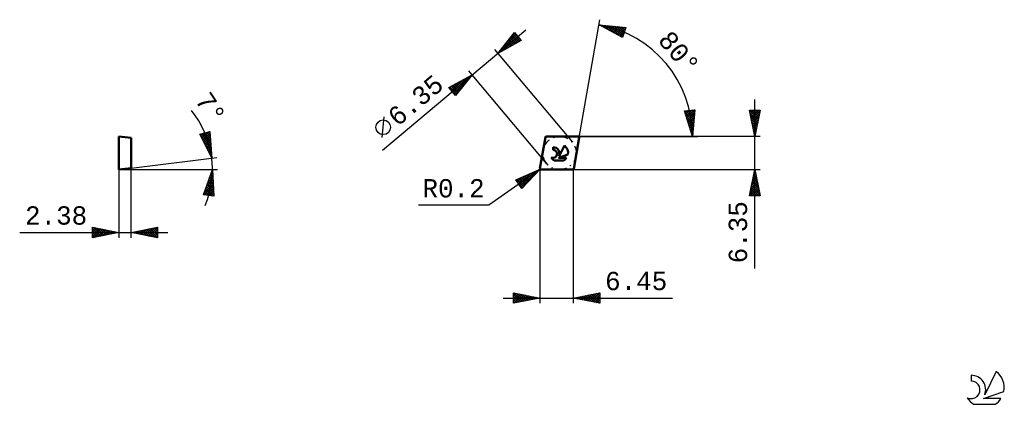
# Model space of a CAD drawing. Header units: millimetres. Extents: x -99 to 89, y -45 to 29.
import ezdxf
from ezdxf.enums import TextEntityAlignment as Align

# ---------------------------------------------------------------- set-up
doc = ezdxf.new("R2010")
doc.units = ezdxf.units.MM
doc.header["$LTSCALE"] = 4.35
doc.linetypes.add('LONGDASH_DASH', pattern=[0.85, 0.4, -0.2, 0.05, -0.2])
for name, color, linetype in [('1', 4, 'CONTINUOUS'), ('CUT', 1, 'CONTINUOUS'), ('SK2', 7, 'CONTINUOUS'), ('SK4', 2, 'LONGDASH_DASH'), ('SK6', 5, 'CONTINUOUS'), ('SKVIEW1', 4, 'CONTINUOUS'), ('SKVIEW2', 7, 'CONTINUOUS')]:
    doc.layers.add(name, color=color, linetype=linetype)
doc.styles.get("Standard").update_dxf_attribs({"font": 'Monospac821 BT'})

msp = doc.modelspace()

# ---------------------------------------------------------------- linework, layer by layer
at = {"layer": '1', "color": 4, "linetype": 'CONTINUOUS', "lineweight": 50}
for p, q in [((0.04, 0.23), (1.09, 6.18)), ((1.29, 6.35), (7.33, 6.35)), ((6.48, 0.17), (7.53, 6.12)), ((2.53, 3.77), (2.53, 4.27)), ((3.71, 2.57), (4.71, 4.59)), ((3.59, 2.25), (5.37, 2.87)), ((3.59, 2.25), (5.12, 2.25)), ((0.24, 0), (6.28, 0)), ((2.74, 1.76), (4.62, 1.76))]:
    msp.add_line(p, q, dxfattribs=at)
for centre, radius, start, end in [((1.29, 6.15), 0.2, 90, 170), ((7.33, 6.15), 0.2, 350, 90), ((2.54, 3.01), 0.761, 243.4215, 90.3602), ((2.54, 3.02), 1.25, 338.9379, 90.4446), ((3.68, 3.21), 1.72, 348.7239, 53.4691), ((3.68, 3.21), 1.72, 210.5484, 236.978), ((3.68, 3.21), 1.72, 303.022, 326.3732), ((0.24, 0.2), 0.2, 170, 270), ((6.28, 0.2), 0.2, 270, 350)]:
    msp.add_arc(centre, radius, start, end, dxfattribs=at)
at = {"layer": 'CUT', "color": 1, "linetype": 'CONTINUOUS', "lineweight": 25}
for p, q in [((1.09, 6.18), (0.04, 0.23)), ((7.33, 6.35), (1.29, 6.35)), ((6.48, 0.17), (7.53, 6.12)), ((0.24, 0), (6.28, 0))]:
    msp.add_line(p, q, dxfattribs=at)
for centre, start, end in [((1.29, 6.15), 90, 170), ((7.33, 6.15), 350, 90), ((0.24, 0.2), 170, 270), ((6.28, 0.2), 270, 350)]:
    msp.add_arc(centre, 0.2, start, end, dxfattribs=at)
at = {"layer": 'SK2', "color": 7, "linetype": 'CONTINUOUS', "lineweight": 25}
for p, q in [((7.53, 6.12), (11.49, 28.61)), ((-30.04, 3.7), (-2.66, 26.68)), ((11.32, 27.62), (16.4, 27.15)), ((15.82, 25.23), (11.32, 27.62)), ((11.42, 27.61), (11.51, 27.52)), ((11.44, 27.56), (11.48, 27.61)), ((11.71, 27.41), (11.87, 27.57)), ((11.89, 27.57), (12.42, 27.04)), ((11.99, 27.26), (12.26, 27.53)), ((12.27, 27.12), (12.65, 27.5)), ((12.36, 27.52), (13.32, 26.56)), ((12.55, 26.97), (13.04, 27.46)), ((12.82, 27.48), (14.23, 26.08)), ((12.82, 26.82), (13.42, 27.43)), ((13.1, 26.68), (13.81, 27.39)), ((13.29, 27.44), (15.13, 25.6)), ((13.38, 26.53), (14.2, 27.35)), ((13.65, 26.38), (14.59, 27.32)), ((13.76, 27.39), (15.85, 25.31)), ((13.93, 26.24), (14.98, 27.28)), ((14.21, 26.09), (15.36, 27.24)), ((14.23, 27.35), (15.94, 25.63)), ((14.49, 25.94), (15.75, 27.21)), ((14.7, 27.31), (16.04, 25.96)), ((14.76, 25.79), (16.14, 27.17)), ((15.04, 25.65), (16.33, 26.94)), ((15.16, 27.26), (16.14, 26.29)), ((15.32, 25.5), (16.15, 26.33)), ((15.63, 27.22), (16.24, 26.61)), ((16.4, 27.15), (15.82, 25.23)), ((16.1, 27.18), (16.33, 26.94)), ((-8.02, 22.18), (-4.83, 26.16)), ((-3.55, 24.63), (-8.02, 22.18)), ((-7.85, 22.27), (-4.43, 25.69)), ((-6.92, 22.78), (-4.24, 25.46)), ((-6.61, 23.93), (-4.63, 25.92)), ((-6.2, 24.45), (-5.38, 23.62)), ((-6.01, 24.68), (-5.11, 23.77)), ((-5.98, 23.3), (-4.05, 25.23)), ((-5.83, 24.92), (-4.83, 23.92)), ((-5.64, 25.15), (-4.56, 24.07)), ((-5.45, 25.39), (-4.28, 24.22)), ((-5.26, 25.62), (-4.01, 24.37)), ((-5.07, 25.86), (-3.73, 24.52)), ((-5.04, 23.81), (-3.85, 25)), ((-4.91, 26.06), (-4.82, 26.15)), ((-4.88, 26.1), (-4.23, 25.44)), ((-4.83, 26.16), (-3.55, 24.63)), ((-4.1, 24.32), (-3.66, 24.77)), ((15.59, 25.35), (15.97, 25.73)), ((-8.66, 22.95), (6.22, 5.22)), ((-7.71, 22.56), (-7.57, 22.42)), ((-7.52, 22.8), (-7.3, 22.57)), ((-7.34, 23.03), (-7.03, 22.72)), ((-7.15, 23.27), (-6.75, 22.87)), ((-6.96, 23.5), (-6.48, 23.02)), ((-6.77, 23.74), (-6.2, 23.17)), ((-6.58, 23.98), (-5.93, 23.32)), ((-6.39, 24.21), (-5.65, 23.47)), ((-7.9, 22.33), (-7.85, 22.27)), ((-12.88, 18.1), (-13.53, 18.86)), ((-17.36, 15.65), (-12.88, 18.1)), ((-16.81, 15.01), (-14.74, 17.08)), ((-16.62, 14.77), (-13.8, 17.6)), ((-16.43, 14.54), (-12.92, 18.05)), ((-12.88, 18.1), (-16.07, 14.12)), ((-14.96, 16.96), (-14.31, 16.31)), ((-14.69, 17.11), (-14.13, 16.55)), ((-14.41, 17.26), (-13.94, 16.78)), ((-14.14, 17.41), (-13.75, 17.02)), ((-13.87, 17.56), (-13.56, 17.25)), ((-13.59, 17.71), (-13.37, 17.49)), ((-13.32, 17.86), (-13.18, 17.72)), ((-13.04, 18.01), (-12.99, 17.96)), ((1.35, 1.13), (-12.88, 18.1)), ((-16.07, 14.12), (-17.36, 15.65)), ((-17.2, 15.47), (-16.61, 16.06)), ((-17.16, 15.76), (-15.82, 14.43)), ((-17.01, 15.24), (-15.67, 16.57)), ((-16.88, 15.91), (-15.63, 14.66)), ((-16.61, 16.06), (-15.45, 14.9)), ((-16.33, 16.21), (-15.26, 15.13)), ((-16.23, 14.31), (-14.63, 15.92)), ((-16.06, 16.36), (-15.07, 15.37)), ((-15.79, 16.51), (-14.88, 15.6)), ((-15.51, 16.66), (-14.69, 15.84)), ((-15.24, 16.81), (-14.5, 16.08)), ((-16.75, 14.93), (-16.01, 14.19)), ((41.07, -18.9), (41.07, 13.35)), ((27.6, 11.2), (29.58, 11.43)), ((27.83, 10.49), (28.66, 11.32)), ((27.93, 10.17), (29.14, 11.38)), ((28.03, 9.85), (29.58, 11.39)), ((28.57, 11.31), (29.5, 10.38)), ((28.95, 11.36), (29.53, 10.78)), ((29.58, 11.43), (29.17, 6.35)), ((29.33, 11.4), (29.56, 11.17)), ((41.07, 6.35), (40.07, 11.35)), ((40.07, 11.35), (42.07, 11.35)), ((40.13, 11.02), (40.46, 11.35)), ((40.2, 10.67), (40.89, 11.35)), ((40.28, 10.31), (41.31, 11.35)), ((40.35, 9.96), (41.74, 11.35)), ((40.41, 11.35), (41.79, 9.97)), ((40.83, 11.35), (41.86, 10.32)), ((42.07, 11.35), (41.07, 6.35)), ((41.26, 11.35), (41.93, 10.68)), ((41.68, 11.35), (42, 11.03)), ((-30.06, 6.1), (-29.72, 10.04)), ((29.17, 6.35), (27.6, 11.2)), ((27.62, 11.13), (27.7, 11.21)), ((27.69, 10.92), (29.4, 9.21)), ((27.72, 10.81), (28.18, 11.27)), ((27.81, 11.23), (29.43, 9.6)), ((27.89, 10.29), (29.37, 8.82)), ((28.09, 9.67), (29.34, 8.42)), ((28.14, 9.53), (29.54, 10.93)), ((28.19, 11.27), (29.46, 9.99)), ((28.24, 9.21), (29.5, 10.47)), ((28.35, 8.89), (29.47, 10.01)), ((28.45, 8.57), (29.43, 9.55)), ((40.09, 11.25), (41.72, 9.62)), ((40.19, 10.72), (41.65, 9.26)), ((40.3, 10.19), (41.58, 8.91)), ((40.41, 9.66), (41.51, 8.55)), ((40.42, 9.61), (42.04, 11.23)), ((40.49, 9.25), (41.94, 10.7)), ((40.56, 8.9), (41.83, 10.17)), ((40.63, 8.55), (41.73, 9.64)), ((28.3, 9.04), (29.3, 8.03)), ((28.5, 8.41), (29.27, 7.64)), ((28.55, 8.25), (29.39, 9.08)), ((28.66, 7.93), (29.35, 8.62)), ((28.7, 7.78), (29.24, 7.25)), ((28.76, 7.61), (29.32, 8.16)), ((28.86, 7.28), (29.28, 7.7)), ((40.51, 9.13), (41.44, 8.2)), ((40.62, 8.6), (41.37, 7.85)), ((40.7, 8.19), (41.62, 9.11)), ((40.72, 8.07), (41.3, 7.49)), ((40.77, 7.84), (41.51, 8.58)), ((40.83, 7.54), (41.23, 7.14)), ((40.84, 7.48), (41.41, 8.05)), ((40.91, 7.13), (41.3, 7.52)), ((7.33, 6.35), (29.17, 6.35)), ((42.07, 6.35), (7.33, 6.35)), ((28.91, 7.16), (29.21, 6.85)), ((28.97, 6.96), (29.24, 7.24)), ((29.07, 6.64), (29.2, 6.77)), ((29.11, 6.53), (29.18, 6.46)), ((29.17, 6.35), (30.17, 6.35)), ((40.94, 7.01), (41.16, 6.79)), ((40.98, 6.78), (41.2, 6.99)), ((41.04, 6.47), (41.08, 6.43)), ((41.05, 6.42), (41.09, 6.46)), ((0.09, 0.07), (-9.74, -6.81)), ((-4.58, -1.98), (0.09, 0.07)), ((0.09, 0.07), (-3.44, -3.62)), ((0.04, 0.05), (0.06, 0.04)), ((6.28, 0), (42.07, 0)), ((6.45, -25.5), (6.45, 0)), ((40.07, -5), (41.07, 0)), ((41.07, 0), (42.07, -5)), ((-4.46, -2.15), (-4.05, -1.74)), ((-4.29, -2.4), (-3.29, -1.41)), ((-4.11, -2.65), (-2.54, -1.08)), ((-4.09, -1.76), (-2.85, -3)), ((-3.94, -2.9), (-1.78, -0.75)), ((-3.79, -1.63), (-2.64, -2.78)), ((-3.76, -3.15), (-1.02, -0.42)), ((-3.59, -3.4), (-0.27, -0.08)), ((-3.5, -1.5), (-2.43, -2.56)), ((-3.2, -1.37), (-2.22, -2.35)), ((-2.91, -1.24), (-2.02, -2.13)), ((-2.61, -1.11), (-1.81, -1.91)), ((-2.32, -0.98), (-1.6, -1.7)), ((-2.02, -0.85), (-1.4, -1.48)), ((-1.73, -0.72), (-1.19, -1.26)), ((-1.43, -0.59), (-0.98, -1.04)), ((-1.14, -0.46), (-0.77, -0.83)), ((-0.84, -0.34), (-0.57, -0.61)), ((-0.55, -0.21), (-0.36, -0.39)), ((-0.25, -0.08), (-0.15, -0.18)), ((0, -0.02), (0, -25.5)), ((40.61, -2.3), (41.37, -1.53)), ((40.71, -1.76), (41.3, -1.18)), ((40.73, -1.7), (41.58, -2.54)), ((40.8, -1.34), (41.47, -2.01)), ((40.82, -1.23), (41.23, -0.82)), ((40.87, -0.99), (41.36, -1.48)), ((40.93, -0.7), (41.16, -0.47)), ((40.94, -0.64), (41.26, -0.95)), ((41.01, -0.28), (41.15, -0.42)), ((41.03, -0.17), (41.09, -0.12)), ((-3.44, -3.62), (-4.58, -1.98)), ((-4.38, -1.89), (-3.05, -3.21)), ((-4.28, -2.41), (-3.26, -3.43)), ((40.08, -4.95), (41.73, -3.3)), ((40.18, -4.42), (41.66, -2.94)), ((40.29, -3.89), (41.59, -2.59)), ((40.37, -3.46), (41.91, -5)), ((40.4, -3.36), (41.52, -2.24)), ((40.45, -3.11), (42, -4.67)), ((40.45, -5), (41.8, -3.65)), ((40.5, -2.83), (41.44, -1.88)), ((40.52, -2.76), (41.89, -4.14)), ((40.59, -2.4), (41.79, -3.6)), ((40.66, -2.05), (41.68, -3.07)), ((42.07, -5), (40.07, -5)), ((40.09, -4.88), (40.21, -5)), ((40.16, -4.52), (40.64, -5)), ((40.23, -4.17), (41.06, -5)), ((40.3, -3.82), (41.49, -5)), ((40.87, -5), (41.87, -4.01)), ((41.3, -5), (41.94, -4.36)), ((41.72, -5), (42.01, -4.71)), ((-9.74, -6.81), (-23.17, -6.81)), ((-5, -25.5), (-5, -23.5)), ((-5, -23.5), (0, -24.5)), ((-5, -23.86), (-4.7, -23.56)), ((-5, -24.28), (-4.35, -23.63)), ((-5, -24.71), (-3.99, -23.7)), ((-5, -25.13), (-3.64, -23.77)), ((-5, -23.86), (-3.63, -25.23)), ((-5, -24.28), (-3.99, -25.3)), ((-4.93, -25.49), (-3.29, -23.84)), ((-4.92, -23.52), (-3.28, -25.16)), ((-4.4, -25.38), (-2.93, -23.91)), ((-4.39, -23.62), (-2.93, -25.09)), ((-3.87, -25.27), (-2.58, -23.98)), ((-3.86, -23.73), (-2.57, -25.01)), ((-3.34, -25.17), (-2.22, -24.06)), ((-3.33, -23.83), (-2.22, -24.94)), ((-2.81, -25.06), (-1.87, -24.13)), ((-2.8, -23.94), (-1.87, -24.87)), ((-2.28, -24.96), (-1.52, -24.2)), ((-2.27, -24.05), (-1.51, -24.8)), ((-1.75, -24.85), (-1.16, -24.27)), ((-1.74, -24.15), (-1.16, -24.73)), ((-1.22, -24.74), (-0.81, -24.34)), ((-1.21, -24.26), (-0.81, -24.66)), ((-0.69, -24.64), (-0.46, -24.41)), ((-0.68, -24.36), (-0.45, -24.59)), ((6.45, -24.5), (11.45, -23.5)), ((6.97, -24.6), (7.24, -24.34)), ((6.98, -24.39), (7.24, -24.66)), ((7.33, -24.68), (7.77, -24.24)), ((7.33, -24.32), (7.77, -24.76)), ((7.68, -24.75), (8.3, -24.13)), ((7.69, -24.25), (8.3, -24.87)), ((8.03, -24.82), (8.83, -24.02)), ((8.04, -24.18), (8.83, -24.98)), ((8.39, -24.89), (9.36, -23.92)), ((8.39, -24.11), (9.36, -25.08)), ((8.74, -24.96), (9.89, -23.81)), ((8.75, -24.04), (9.89, -25.19)), ((9.09, -25.03), (10.42, -23.71)), ((9.1, -23.97), (10.42, -25.29)), ((9.45, -25.1), (10.95, -23.6)), ((9.45, -23.9), (10.96, -25.4)), ((9.8, -25.17), (11.45, -23.52)), ((9.81, -23.83), (11.45, -25.47)), ((10.16, -23.76), (11.45, -25.05)), ((10.16, -25.24), (11.45, -23.95)), ((10.51, -23.69), (11.45, -24.62)), ((10.51, -25.31), (11.45, -24.37)), ((10.87, -23.62), (11.45, -24.2)), ((11.22, -23.55), (11.45, -23.77)), ((11.45, -23.5), (11.45, -25.5)), ((-7, -24.5), (25.35, -24.5)), ((0, -24.5), (-5, -25.5)), ((-5, -24.71), (-4.34, -25.37)), ((-5, -25.13), (-4.69, -25.44)), ((-0.16, -24.53), (-0.1, -24.48)), ((-0.15, -24.47), (-0.1, -24.52)), ((11.45, -25.5), (6.45, -24.5)), ((6.62, -24.53), (6.7, -24.45)), ((6.63, -24.46), (6.71, -24.55)), ((10.86, -25.38), (11.45, -24.8)), ((11.22, -25.45), (11.45, -25.22))]:
    msp.add_line(p, q, dxfattribs=at)
msp.add_circle((-29.89, 8.07), 1.4, dxfattribs=at)
msp.add_arc((7.57, 6.35), 21.6, 0, 80, dxfattribs=at)
at = {"layer": 'SK4', "color": 2, "linetype": 'LONGDASH_DASH', "lineweight": 25}
msp.add_circle((3.78, 3.17), 3.17, dxfattribs=at)
at = {"layer": 'SK6', "color": 5, "linetype": 'CONTINUOUS', "lineweight": 25}
for p, q in [((82.35, -39.25), (82.35, -40.35)), ((87.14, -38.54), (84.95, -43)), ((84.69, -43.7), (88.61, -42.34)), ((82.81, -44.78), (86.95, -44.78)), ((88.05, -43.7), (84.69, -43.7))]:
    msp.add_line(p, q, dxfattribs=at)
for centre, radius, start, end in [((82.37, -42.01), 2.76, 338.9379, 90.4446), ((84.88, -41.6), 3.8, 348.7239, 53.4691), ((82.36, -42.03), 1.68, 243.4215, 90.3602), ((84.88, -41.6), 3.8, 210.5484, 236.978), ((84.88, -41.6), 3.8, 303.022, 326.3732)]:
    msp.add_arc(centre, radius, start, end, dxfattribs=at)
at = {"layer": 'SKVIEW1', "color": 4, "linetype": 'CONTINUOUS', "lineweight": 50}
for p, q in [((-80.38, 0), (-80.38, 6.35)), ((-80.38, 6.35), (-78, 6.06)), ((-78, 6.06), (-78, 0.29)), ((-78, 0.29), (-80.38, 0))]:
    msp.add_line(p, q, dxfattribs=at)
at = {"layer": 'SKVIEW2', "color": 7, "linetype": 'CONTINUOUS', "lineweight": 25}
for p, q in [((-64.9, 6.75), (-62.96, 7.27)), ((-62.63, 2.18), (-64.9, 6.75)), ((-64.77, 6.5), (-64.38, 6.89)), ((-64.73, 6.41), (-62.78, 4.46)), ((-64.7, 6.8), (-62.81, 4.92)), ((-64.63, 6.21), (-63.8, 7.04)), ((-64.49, 5.93), (-63.22, 7.2)), ((-64.36, 6.89), (-62.84, 5.37)), ((-64.35, 5.64), (-62.95, 7.04)), ((-64.21, 5.36), (-62.92, 6.65)), ((-64.07, 5.08), (-62.9, 6.25)), ((-64.03, 6.98), (-62.87, 5.82)), ((-63.93, 4.79), (-62.87, 5.85)), ((-63.69, 7.07), (-62.9, 6.28)), ((-63.36, 7.16), (-62.93, 6.73)), ((-63.02, 7.25), (-62.96, 7.19)), ((-62.96, 7.27), (-62.63, 2.18)), ((-64.31, 5.57), (-62.75, 4.01)), ((-63.9, 4.73), (-62.72, 3.56)), ((-63.79, 4.51), (-62.85, 5.45)), ((-63.65, 4.23), (-62.82, 5.05)), ((-63.51, 3.94), (-62.79, 4.65)), ((-63.48, 3.89), (-62.69, 3.1)), ((-63.37, 3.66), (-62.77, 4.26)), ((-63.23, 3.37), (-62.74, 3.86)), ((-78, 0.29), (-61.64, 2.3)), ((-63.08, 3.09), (-62.72, 3.46)), ((-63.06, 3.05), (-62.66, 2.65)), ((-62.94, 2.81), (-62.69, 3.06)), ((-62.8, 2.52), (-62.66, 2.66)), ((-62.66, 2.24), (-62.64, 2.26)), ((-62.65, 2.21), (-62.63, 2.19)), ((-80.38, 0), (-61.5, 0)), ((-80.38, 0), (-80.38, -13)), ((-78, -13), (-78, 0.29)), ((-64.19, -4.81), (-62.5, 0)), ((-62.5, 0), (-62.21, -5.09)), ((-63.39, -2.54), (-62.41, -1.56)), ((-63.16, -1.88), (-62.43, -1.15)), ((-63.07, -1.62), (-62.37, -2.32)), ((-62.96, -1.3), (-62.39, -1.87)), ((-62.93, -1.23), (-62.46, -0.75)), ((-62.85, -0.99), (-62.42, -1.42)), ((-62.74, -0.67), (-62.44, -0.97)), ((-62.7, -0.57), (-62.48, -0.35)), ((-62.63, -0.36), (-62.47, -0.52)), ((-62.52, -0.05), (-62.5, -0.07)), ((-64.08, -4.5), (-62.34, -2.76)), ((-64, -4.84), (-62.32, -3.16)), ((-63.85, -3.84), (-62.37, -2.36)), ((-63.73, -3.5), (-62.21, -5.02)), ((-63.62, -3.19), (-62.39, -1.96)), ((-63.62, -3.19), (-62.24, -4.57)), ((-63.62, -4.89), (-62.3, -3.56)), ((-63.51, -2.87), (-62.26, -4.12)), ((-63.4, -2.56), (-62.29, -3.67)), ((-63.29, -2.24), (-62.32, -3.22)), ((-63.18, -1.93), (-62.34, -2.77)), ((-62.21, -5.09), (-64.19, -4.81)), ((-64.17, -4.76), (-64.1, -4.82)), ((-64.06, -4.44), (-63.61, -4.89)), ((-63.95, -4.13), (-63.11, -4.96)), ((-63.84, -3.81), (-62.62, -5.03)), ((-63.25, -4.94), (-62.27, -3.96)), ((-62.88, -5), (-62.25, -4.37)), ((-62.51, -5.05), (-62.23, -4.77)), ((-85.38, -13), (-85.38, -11)), ((-85.38, -11), (-80.38, -12)), ((-85.38, -11.16), (-85.24, -11.03)), ((-85.38, -11.59), (-84.89, -11.1)), ((-85.38, -11.16), (-83.85, -12.69)), ((-85.38, -12.01), (-84.54, -11.17)), ((-85.38, -12.44), (-84.18, -11.24)), ((-85.06, -11.07), (-83.5, -12.62)), ((-84.53, -11.17), (-83.14, -12.55)), ((-84, -11.28), (-82.79, -12.48)), ((-78, -12), (-73, -11)), ((-75.38, -12.53), (-74.06, -11.21)), ((-75.02, -12.6), (-73.53, -11.11)), ((-74.67, -12.67), (-73, -11)), ((-74.34, -11.27), (-73, -12.6)), ((-73.98, -11.2), (-73, -12.18)), ((-73.63, -11.13), (-73, -11.75)), ((-73.28, -11.05), (-73, -11.33)), ((-73, -11), (-73, -13)), ((-99.28, -12), (-71, -12)), ((-85.38, -12.86), (-83.83, -11.31)), ((-85.38, -11.59), (-84.2, -12.76)), ((-80.38, -12), (-85.38, -13)), ((-85.38, -12.01), (-84.56, -12.84)), ((-85.38, -12.44), (-84.91, -12.91)), ((-85.38, -12.86), (-85.27, -12.98)), ((-85.02, -12.93), (-83.48, -11.38)), ((-84.49, -12.82), (-83.12, -11.45)), ((-83.96, -12.72), (-82.77, -11.52)), ((-83.46, -11.38), (-82.44, -12.41)), ((-83.43, -12.61), (-82.42, -11.59)), ((-82.93, -11.49), (-82.08, -12.34)), ((-82.9, -12.5), (-82.06, -11.66)), ((-82.4, -11.6), (-81.73, -12.27)), ((-82.37, -12.4), (-81.71, -11.73)), ((-81.87, -11.7), (-81.38, -12.2)), ((-81.84, -12.29), (-81.36, -11.81)), ((-81.34, -11.81), (-81.02, -12.13)), ((-81.31, -12.19), (-81, -11.88)), ((-80.81, -11.91), (-80.67, -12.06)), ((-80.78, -12.08), (-80.65, -11.95)), ((-73, -13), (-78, -12)), ((-77.87, -11.97), (-77.81, -12.04)), ((-77.85, -12.03), (-77.78, -11.95)), ((-77.52, -11.9), (-77.28, -12.14)), ((-77.5, -12.1), (-77.25, -11.85)), ((-77.16, -11.83), (-76.75, -12.25)), ((-77.14, -12.17), (-76.72, -11.74)), ((-76.81, -11.76), (-76.22, -12.36)), ((-76.79, -12.24), (-76.18, -11.64)), ((-76.46, -11.69), (-75.69, -12.46)), ((-76.44, -12.31), (-75.65, -11.53)), ((-76.1, -11.62), (-75.16, -12.57)), ((-76.08, -12.38), (-75.12, -11.42)), ((-75.75, -11.55), (-74.63, -12.68)), ((-75.73, -12.45), (-74.59, -11.32)), ((-75.4, -11.48), (-74.1, -12.78)), ((-75.04, -11.41), (-73.56, -12.89)), ((-74.69, -11.34), (-73.03, -12.99)), ((-74.32, -12.74), (-73, -11.42)), ((-73.96, -12.81), (-73, -11.85)), ((-73.61, -12.88), (-73, -12.27)), ((-73.25, -12.95), (-73, -12.7))]:
    msp.add_line(p, q, dxfattribs=at)
msp.add_arc((-80.38, 0), 17.88, 337.4243, 39.1195, dxfattribs=at)

# ---------------------------------------------------------------- texts
at = {"layer": 'SK2', "color": 7, "linetype": 'CONTINUOUS', "lineweight": 25}
for s, rotation, p in [('80°', 310, (25.26, 21.2)), ('6.35', 40, (-22.6, 11.9)), ('6.35', 90, (39.57, -11.95))]:
    msp.add_text(s, height=3.5, rotation=rotation, dxfattribs=at).set_placement(p, align=Align.CENTER)
for s, p in [('R0.2', (-16.46, -5.31)), ('6.45', (18.4, -23))]:
    msp.add_text(s, height=3.5, dxfattribs=at).set_placement(p, align=Align.CENTER)
at = {"layer": 'SKVIEW2', "color": 7, "linetype": 'CONTINUOUS', "lineweight": 25}
msp.add_text('7°', height=3.5, rotation=303.8174, dxfattribs=at).set_placement((-64.28, 10.79), align=Align.CENTER)
msp.add_text('2.38', height=3.5, dxfattribs=at).set_placement((-92.33, -10.5), align=Align.CENTER)

doc.saveas('drawing.dxf')
